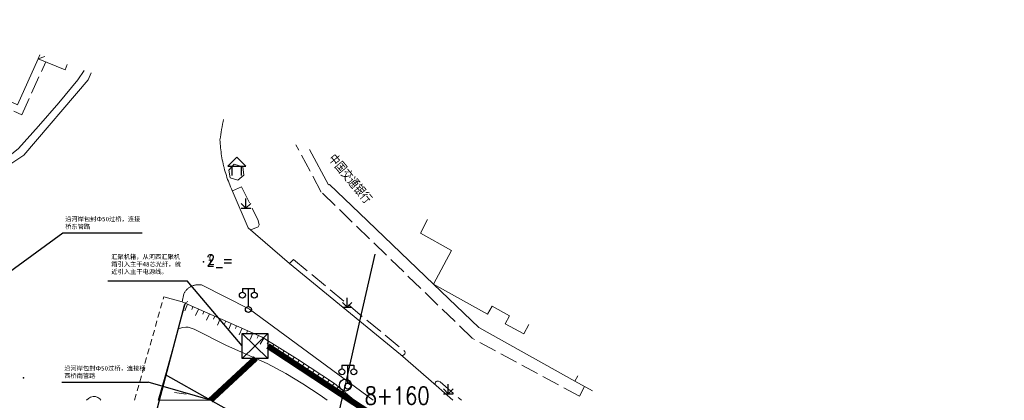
# Model space of a CAD drawing. Extents: x 39527407 to 39530665, y 3786466 to 3790957.
# Tile 43 of 113: x 39529168 to 39529333, y 3788137 to 3788201. Entities that reach past the tile are written whole.
import ezdxf
from ezdxf.enums import TextEntityAlignment as Align

# ---------------------------------------------------------------- set-up
doc = ezdxf.new("R2010")
doc.units = 0
doc.header["$PDSIZE"] = 0.2
doc.linetypes.add('X0', pattern=[4, 3, -1])
doc.linetypes.add('X70', pattern=[1.6, 1, -0.6])
doc.layers.get('0').update_dxf_attribs({"linetype": 'CONTINUOUS'})
for name, color, linetype in [('04-安保监控', 4, 'CONTINUOUS'), ('DLSS', 4, 'CONTINUOUS'), ('GXYZ', 2, 'CONTINUOUS'), ('JCDL_CLKZD', 142, 'CONTINUOUS'), ('JCDL_DMX_F', 30, 'CONTINUOUS'), ('JCDL_JMDD_F', 231, 'CONTINUOUS'), ('JCDL_JMDX_F', 231, 'CONTINUOUS'), ('JCDL_JTX_F', 100, 'CONTINUOUS'), ('JCDL_SXX_F', 5, 'CONTINUOUS'), ('JMD', 6, 'CONTINUOUS'), ('SXSS', 5, 'CONTINUOUS'), ('ZBTZ', 3, 'CONTINUOUS'), ('zdh', 7, 'CONTINUOUS'), ('断面线', 2, 'CONTINUOUS'), ('综合管网', 1, 'CONTINUOUS')]:
    doc.layers.add(name, color=color, linetype=linetype)
for name, color, linetype, lineweight in [('JCDL_JMDX', 1, 'CONTINUOUS', 0), ('JCDL_SXM', 5, 'CONTINUOUS', 0), ('JCDL_SXX', 5, 'CONTINUOUS', 0), ('JCDL_ZBX', 3, 'CONTINUOUS', 0), ('JCDL_ZBX_F', 7, 'CONTINUOUS', 0), ('TEXTL_ZJ', 7, 'CONTINUOUS', 0)]:
    doc.layers.add(name, color=color, linetype=linetype, lineweight=lineweight)
doc.styles.add('HT', font='simhei.ttf')
doc.styles.add('HZ', font='rs', dxfattribs={"width": 0.8, "bigfont": 'hztxt'})
doc.linetypes.add('10422', pattern='A,2,[150,AAA.SHX,S=1,R=0,X=0,Y=1],2,[177,AAA.SHX,S=1,R=0,X=0,Y=0.8],1e-09', length=4)
doc.linetypes.add('X41', pattern='A,1,[18,symbolt.shx,S=1,R=0,X=0,Y=0],2,[8,symbolt.shx,S=1,R=0,X=0,Y=0],1', length=4)
doc.linetypes.add('X49', pattern='A,0,[5,symbolt.shx,S=1,R=0,X=0,Y=0],-10', length=10)
doc.linetypes.add('X67', pattern='A,1,[150,symbolx.shx,S=1,R=0,X=0,Y=1],2,[153,symbolx.shx,S=1,R=0,X=0,Y=0.8],2,[145,symbolx.shx,S=1,R=0,X=0,Y=0],0,[150,symbolx.shx,S=1,R=0,X=0,Y=1],2,[153,symbolx.shx,S=1,R=0,X=0,Y=0.8],2,[150,symbolx.shx,S=1,R=0,X=0,Y=1],0.5,-0.5,[146,symbolx.shx,S=1,R=0,X=0,Y=0],-0.5,0.5,[153,symbolx.shx,S=1,R=0,X=0,Y=0.8],1', length=12)

# ---------------------------------------------------------------- blocks, each defined once
blk = doc.blocks.new('9530003')
at = {"color": 0}
for p, q in [((-0.8, 0), (0.8, 0)), ((0, 0), (0, 1.6))]:
    blk.add_line(p, q, dxfattribs=at)
at = {"color": 0, "linetype": 'Continuous'}
for points in [[(0, 0), (-0.8, 0.8)], [(0, 0), (0.8, 0.8)]]:
    blk.add_lwpolyline(points, dxfattribs=at)
blk = doc.blocks.new('3621000')
at = {"color": 0}
for p, q in [((0, 3.1), (-1.5, 1.6)), ((1.5, 1.6), (0, 3.1)), ((-1.5, 1.6), (1.5, 1.6)), ((-0.8, 0), (-0.8, 1.6)), ((0.8, 0), (0.8, 1.6))]:
    blk.add_line(p, q, dxfattribs=at)
blk = doc.blocks.new('3521000')
at = {"color": 0}
for p, q in [((-1, 3.5), (1, 3.5)), ((0, 0.5), (0, 3.5))]:
    blk.add_line(p, q, dxfattribs=at)
at = {"color": 0, "linetype": 'Continuous', "flags": 128}
for points in [[(-1, 3.5), (-1, 2.9)], [(1, 3.5), (1, 2.9)]]:
    blk.add_lwpolyline(points, dxfattribs=at)
at = {"color": 0}
for centre in [(-1, 2.4), (1, 2.4), (0, 0)]:
    blk.add_circle(centre, 0.5, dxfattribs=at)

msp = doc.modelspace()

# ---------------------------------------------------------------- linework, layer by layer
at = {"layer": '04-安保监控', "color": 2, "linetype": 'Continuous', "lineweight": 30}
for p, q in [((39529209.30695, 3788148.61584), (39529205.00624, 3788144.47171)), ((39529205.00624, 3788148.61584), (39529209.30695, 3788144.47171))]:
    msp.add_line(p, q, dxfattribs=at)
msp.add_lwpolyline([(39529205.00624, 3788148.61584), (39529209.30695, 3788148.61584), (39529209.30695, 3788144.47171), (39529205.00624, 3788144.47171)], close=True, dxfattribs=at)
at = {"layer": 'DLSS', "color": 9, "linetype": 'Continuous', "lineweight": 20, "elevation": -38.58}
for points in [[(39529154.819, 3788174.28571), (39529158.58399, 3788174.28571), (39529159.65, 3788174.48071), (39529163.194, 3788175.53471), (39529164.992, 3788176.33572), (39529168.345, 3788178.56471), (39529179.179, 3788191.19471), (39529179.68956, 3788192.37472)], [(39529201.88324, 3788184.56865), (39529201.80539, 3788184.20834), (39529201.71576, 3788183.77095), (39529201.63082, 3788183.33263), (39529201.55056, 3788182.89342), (39529201.475, 3788182.45338), (39529201.40415, 3788182.01256), (39529201.33801, 3788181.571), (39529201.27699, 3788181.12872), (39529201.29246, 3788180.79068), (39529201.31352, 3788180.45295), (39529201.33971, 3788180.11558), (39529201.37105, 3788179.77865), (39529201.40752, 3788179.44223), (39529201.44911, 3788179.10641), (39529201.49582, 3788178.77126), (39529201.54763, 3788178.43687), (39529201.60454, 3788178.1033), (39529201.66652, 3788177.77063), (39529201.73357, 3788177.43896), (39529201.80566, 3788177.10834), (39529201.88279, 3788176.77886), (39529201.906, 3788176.68572), (39529201.96493, 3788176.45059), (39529202.05207, 3788176.12362), (39529202.14418, 3788175.79801), (39529202.24124, 3788175.47384), (39529202.34324, 3788175.15119), (39529202.45014, 3788174.83013), (39529202.56192, 3788174.51074), (39529202.67856, 3788174.19309), (39529202.80003, 3788173.87726), (39529202.9263, 3788173.56331), (39529203.05734, 3788173.25133), (39529203.19312, 3788172.94138), (39529203.334, 3788172.63371), (39529206.005, 3788166.38972), (39529212.946, 3788160.38572), (39529231.55199, 3788145.11372), (39529237.54883, 3788139.89498), (39529240.32173, 3788137.42772)], [(39529191.84736, 3788154.79252), (39529194.91187, 3788153.93845), (39529195.19099, 3788155.29072), (39529195.24539, 3788155.39656), (39529195.30467, 3788155.49975), (39529195.36835, 3788155.60029), (39529195.43631, 3788155.69799), (39529195.50841, 3788155.79267), (39529195.58454, 3788155.88415), (39529195.66454, 3788155.97226), (39529195.74826, 3788156.05683), (39529195.83556, 3788156.13772), (39529195.92626, 3788156.21477), (39529196.0202, 3788156.28783), (39529196.1172, 3788156.35677), (39529196.21709, 3788156.42147), (39529196.31968, 3788156.4818), (39529196.37599, 3788156.51196), (39529196.42477, 3788156.53764), (39529196.53217, 3788156.5889), (39529196.64169, 3788156.63548), (39529196.75311, 3788156.6773), (39529196.86623, 3788156.71426), (39529196.98084, 3788156.74632), (39529197.09673, 3788156.7734), (39529197.21367, 3788156.79546), (39529197.33146, 3788156.81246), (39529197.44988, 3788156.82435), (39529197.56869, 3788156.83113), (39529197.68769, 3788156.83278), (39529197.80665, 3788156.82929), (39529197.92534, 3788156.82068), (39529198.04356, 3788156.80695), (39529198.161, 3788156.78772), (39529206.23599, 3788152.73271), (39529226.97484, 3788137.42772)]]:
    msp.add_lwpolyline(points, dxfattribs=at)
at = {"layer": 'DLSS', "color": 9, "linetype": 'X70', "lineweight": 0, "elevation": -38.58}
for points in [[(39529186.95462, 3788137.47015), (39529191.84736, 3788154.79252)], [(39529186.94273, 3788137.42772), (39529186.95462, 3788137.47015)]]:
    msp.add_lwpolyline(points, dxfattribs=at)
at = {"layer": 'DLSS', "color": 9, "linetype": 'Continuous', "lineweight": 0, "elevation": -38.58}
msp.add_lwpolyline([(39529178.85913, 3788137.42772), (39529179.23785, 3788137.75989), (39529179.57373, 3788137.98121), (39529179.99652, 3788138.06376), (39529180.40714, 3788138.06376), (39529180.76013, 3788137.92702), (39529181.11249, 3788137.69324), (39529181.31548, 3788137.42772)], dxfattribs=at)
at = {"layer": 'GXYZ', "color": 9, "linetype": 'Continuous', "elevation": -38.58, "flags": 128}
msp.add_lwpolyline([(39529173.54007, 3788070.62661), (39529195.38189, 3788153.58273)], dxfattribs=at)
at = {"layer": 'JCDL_CLKZD', "color": 9}
msp.add_point((39529168.295, 3788141.19872, -38.58), dxfattribs=at)
at = {"layer": 'JCDL_DMX_F', "color": 9, "linetype": 'X41', "lineweight": 0, "elevation": -38.58}
msp.add_lwpolyline([(39529194.23995, 3788149.35156), (39529194.91202, 3788149.62414), (39529195.54117, 3788149.72002), (39529195.92506, 3788149.72002), (39529196.95942, 3788149.35781), (39529202.37148, 3788146.65483), (39529209.21051, 3788143.58189), (39529212.34005, 3788141.90628), (39529215.19416, 3788140.2141), (39529218.09927, 3788138.29146), (39529219.2486, 3788137.42772)], dxfattribs=at)
at = {"layer": 'JCDL_JMDX', "color": 9, "linetype": 'X0', "lineweight": 0, "elevation": -38.58}
for points in [[(39529148.816, 3788189.49672), (39529148.26667, 3788188.32043), (39529157.14099, 3788184.25971), (39529159.42982, 3788189.27057), (39529168.01872, 3788185.32066), (39529172.03916, 3788194.22322)], [(39529262.44944, 3788139.74448), (39529261.581, 3788138.11172), (39529243.581, 3788147.85172), (39529218.272, 3788172.37571), (39529214.00935, 3788180.30359)]]:
    msp.add_lwpolyline(points, dxfattribs=at)
at = {"layer": 'JCDL_JMDX', "color": 9, "linetype": 'Continuous', "lineweight": 0, "elevation": -38.58}
msp.add_lwpolyline([(39529170.783, 3788194.75072), (39529171.87672, 3788195.12269)], dxfattribs=at)
at = {"layer": 'JCDL_JMDX', "color": 9, "linetype": 'X67', "lineweight": 0, "elevation": -38.58}
msp.add_lwpolyline([(39529192.10891, 3788141.6816), (39529199.67647, 3788137.42772)], dxfattribs=at)
at = {"layer": 'JCDL_JMDX_F', "color": 9, "linetype": 'Continuous', "lineweight": 0, "elevation": -38.58}
msp.add_lwpolyline([(39529204.24899, 3788174.35972), (39529205.25099, 3788175.20971), (39529205.09, 3788176.62372), (39529203.64899, 3788177.06971), (39529202.779, 3788176.04772), (39529202.992, 3788174.75571), (39529204.24899, 3788174.35972)], dxfattribs=at)
at = {"layer": 'JCDL_JTX_F', "color": 9, "linetype": 'Continuous', "lineweight": 0, "elevation": -38.58}
for points in [[(39529195.47208, 3788153.78621), (39529192.10891, 3788141.6816)], [(39529195.90738, 3788154.03221), (39529195.47208, 3788153.78621)], [(39529192.10891, 3788141.6816), (39529190.91794, 3788137.42772)]]:
    msp.add_lwpolyline(points, dxfattribs=at)
at = {"layer": 'JCDL_SXM', "color": 9, "linetype": 'Continuous', "lineweight": 0, "elevation": -38.58}
msp.add_lwpolyline([(39529199.67647, 3788137.42772), (39529190.91794, 3788137.42772), (39529192.10891, 3788141.6816), (39529199.67647, 3788137.42772)], dxfattribs=at)
at = {"layer": 'JCDL_SXX', "color": 9, "linetype": 'Continuous', "lineweight": 0, "elevation": -38.58}
for points in [[(39529194.91187, 3788153.93845), (39529208.37591, 3788148.01909), (39529214.256, 3788144.3378), (39529220.46078, 3788140.27744), (39529223.78676, 3788137.42772)], [(39529195.8273, 3788153.53599), (39529195.35692, 3788152.46607)], [(39529196.74274, 3788153.13353), (39529196.54151, 3788152.67581)], [(39529197.65818, 3788152.73106), (39529197.1871, 3788151.65956)], [(39529198.57361, 3788152.3286), (39529198.37238, 3788151.87088)], [(39529199.48905, 3788151.92613), (39529199.01727, 3788150.85304)], [(39529200.40448, 3788151.52367), (39529200.20325, 3788151.06595)], [(39529201.31992, 3788151.1212), (39529200.84745, 3788150.04653)], [(39529202.23535, 3788150.71874), (39529202.03412, 3788150.26102)], [(39529203.15079, 3788150.31627), (39529202.67762, 3788149.24002)], [(39529204.06623, 3788149.91381), (39529203.86499, 3788149.45609)], [(39529204.98166, 3788149.51135), (39529204.5078, 3788148.43351)], [(39529205.8971, 3788149.10888), (39529205.69586, 3788148.65116)], [(39529206.81253, 3788148.70642), (39529206.33754, 3788147.62601)], [(39529207.72797, 3788148.30395), (39529207.52674, 3788147.84624)], [(39529208.62358, 3788147.86403), (39529208.00095, 3788146.86951)], [(39529209.47117, 3788147.33339), (39529209.20585, 3788146.90959)], [(39529210.31877, 3788146.80274), (39529209.6891, 3788145.79698)], [(39529211.16636, 3788146.2721), (39529210.90104, 3788145.8483)], [(39529212.01396, 3788145.74145), (39529211.3779, 3788144.72548)], [(39529212.86155, 3788145.21081), (39529212.59623, 3788144.78701)], [(39529213.70915, 3788144.68016), (39529213.07517, 3788143.66752)], [(39529214.5529, 3788144.14351), (39529214.27911, 3788143.72513)], [(39529215.38966, 3788143.59595), (39529214.75236, 3788142.62207)], [(39529216.22642, 3788143.04838), (39529215.95263, 3788142.63)], [(39529217.06318, 3788142.50081), (39529216.45004, 3788141.56385)], [(39529217.89994, 3788141.95324), (39529217.62615, 3788141.53486)], [(39529218.7367, 3788141.40567), (39529218.14772, 3788140.50563)], [(39529219.57346, 3788140.8581), (39529219.29967, 3788140.43972)], [(39529220.41022, 3788140.31053), (39529219.82576, 3788139.41741)], [(39529221.17429, 3788139.6661), (39529220.84312, 3788139.28416)], [(39529221.93368, 3788139.01545), (39529221.19935, 3788138.16852)], [(39529222.69308, 3788138.36479), (39529222.35421, 3788137.97396)], [(39529223.45247, 3788137.71413), (39529223.20413, 3788137.42772)]]:
    msp.add_lwpolyline(points, dxfattribs=at)
at = {"layer": 'JCDL_SXX_F', "color": 9, "linetype": 'Continuous', "lineweight": 0, "elevation": -38.58}
msp.add_lwpolyline([(39529195.62407, 3788138.45889), (39529193.64075, 3788138.71666)], dxfattribs=at)
at = {"layer": 'JCDL_ZBX', "color": 9, "linetype": 'X49', "lineweight": 0, "elevation": -38.58}
msp.add_lwpolyline([(39529134.1683, 3788179.80998), (39529153.94418, 3788175.16827), (39529156.47305, 3788174.83142), (39529158.94572, 3788174.83142), (39529163.62061, 3788176.58861), (39529167.49057, 3788179.70833), (39529170.84126, 3788183.44175), (39529174.2305, 3788187.32314), (39529177.44756, 3788191.22654), (39529178.48089, 3788192.79984)], dxfattribs=at)
at = {"layer": 'JCDL_ZBX_F', "color": 9, "linetype": 'X0', "lineweight": 0, "elevation": -38.58}
for points in [[(39529203.34697, 3788172.6034), (39529204.88828, 3788173.23301), (39529207.69114, 3788167.63), (39529207.83787, 3788166.88371), (39529207.70448, 3788166.55055), (39529206.43085, 3788166.02135)], [(39529212.946, 3788160.38572), (39529213.58563, 3788161.07237), (39529232.26539, 3788145.64323), (39529232.31624, 3788145.40956), (39529232.26539, 3788145.24701), (39529232.13319, 3788145.0743), (39529231.9298, 3788144.9727), (39529231.71133, 3788144.97505)], [(39529237.54883, 3788139.89498), (39529237.39248, 3788140.09089), (39529237.36535, 3788140.19008), (39529237.37937, 3788140.32666), (39529237.44247, 3788140.45974), (39529237.53361, 3788140.58582), (39529237.67033, 3788140.65936), (39529237.9087, 3788140.65936), (39529238.18564, 3788140.54729), (39529241.78053, 3788137.42772)]]:
    msp.add_lwpolyline(points, dxfattribs=at)
at = {"layer": 'JMD', "color": 9, "linetype": 'Continuous', "lineweight": 0, "elevation": -38.58}
for points in [[(39529171.08136, 3788195.40244), (39529170.783, 3788194.75072), (39529167.31799, 3788187.02872), (39529158.787, 3788190.94771), (39529156.48499, 3788185.98572), (39529148.816, 3788189.49672), (39529154.30011, 3788201.30483)], [(39529175.65753, 3788193.79289), (39529175.27899, 3788192.86272), (39529170.783, 3788194.75072), (39529171.08136, 3788195.40244)], [(39529261.32843, 3788141.55786), (39529260.82499, 3788140.62671), (39529244.691, 3788149.63072), (39529237.09529, 3788156.91028), (39529224.67364, 3788168.81493), (39529219.65499, 3788173.62471), (39529219.46, 3788173.58772), (39529216.26848, 3788179.509)], [(39529240.1142, 3788162.54666), (39529234.902, 3788165.49872), (39529236.10337, 3788167.75376)], [(39529253.0766, 3788150.12728), (39529252.232, 3788148.59271), (39529249.134, 3788150.27772), (39529249.81399, 3788151.61072), (39529246.90507, 3788153.21174), (39529246.16699, 3788151.87072), (39529237.09529, 3788156.91028), (39529240.1142, 3788162.54666)], [(39529263.75996, 3788139.03275), (39529260.82499, 3788140.62671), (39529261.32843, 3788141.55786)]]:
    msp.add_lwpolyline(points, dxfattribs=at)
at = {"layer": 'SXSS', "color": 9, "linetype": '10422', "flags": 128}
msp.add_lwpolyline([(39529709.517, 3787564.26083), (39529708.31982, 3787566.30995), (39529708.34708, 3787566.82102), (39529708.57214, 3787568.23476), (39529708.98535, 3787569.85439), (39529709.01559, 3787571.04819), (39529708.78021, 3787572.21894), (39529708.099, 3787573.71571), (39529699.731, 3787587.87372), (39529698.26, 3787594.58171), (39529697.875, 3787595.90372), (39529697.48177, 3787596.70536), (39529696.83, 3787597.63472), (39529680.57707, 3787617.62259), (39529674.64409, 3787624.91897), (39529671.96556, 3787622.64845), (39529670.5004, 3787624.3769), (39529673.08288, 3787626.56599), (39529663.90439, 3787637.42771), (39529649.789, 3787654.13172), (39529622.53434, 3787686.87647), (39529598.71099, 3787715.49872), (39529585.315, 3787732.26171), (39529585.7501, 3787732.67985), (39529584.284, 3787734.49272), (39529582.843, 3787733.26843), (39529582.41696, 3787732.90646), (39529582.286, 3787732.92894), (39529581.88257, 3787733.0131), (39529581.49045, 3787733.13994), (39529580.99298, 3787733.37284), (39529580.64445, 3787733.59276), (39529580.22008, 3787733.94152), (39529579.8968, 3787734.28936), (39529579.61195, 3787734.68377), (39529579.47405, 3787734.92149), (39529579.25083, 3787735.42338), (39529579.07589, 3787736.08699), (39529579.02591, 3787736.90848), (39529581.17099, 3787738.66171), (39529579.73394, 3787740.57223), (39529579.252, 3787740.20971), (39529564.82, 3787759.65372), (39529530.048, 3787806.58772), (39529494.486, 3787854.92272), (39529493.35399, 3787855.98871), (39529491.669, 3787856.84671), (39529490.90699, 3787856.97571), (39529488.78199, 3787856.52171), (39529488.61765, 3787856.50739), (39529488.12304, 3787856.49592), (39529487.79319, 3787856.50846), (39529487.30214, 3787856.57256), (39529486.66195, 3787856.73229), (39529486.34794, 3787856.83404), (39529485.60265, 3787857.18659), (39529485.18298, 3787857.4486), (39529484.78909, 3787857.74798), (39529484.09199, 3787858.44871), (39529483.01991, 3787859.67884), (39529470.308, 3787874.26472), (39529469.82272, 3787875.04357), (39529469.50075, 3787875.90294), (39529469.40509, 3787876.35228), (39529469.34756, 3787876.96193), (39529469.35747, 3787877.42124), (39529469.38933, 3787877.72593), (39529469.715, 3787878.90372), (39529470.901, 3787881.83472), (39529469.998, 3787883.22071), (39529465.14299, 3787889.00971), (39529435.19275, 3787920.07342), (39529423.4, 3787932.03971), (39529388.43098, 3787966.13733), (39529362.604, 3787991.32072), (39529363.0965, 3787991.77039), (39529361.38401, 3787993.65373), (39529359.55199, 3787992.03472), (39529359.42546, 3787992.04214), (39529359.049, 3787992.09462), (39529358.44293, 3787992.27685), (39529358.21215, 3787992.38169), (39529357.99009, 3787992.50392), (39529357.67621, 3787992.71828), (39529357.34487, 3787993.00863), (39529356.84341, 3787993.66372), (39529356.67038, 3787994.00215), (39529356.51749, 3787994.41844), (39529356.44618, 3787994.72721), (39529356.39048, 3787995.35758), (39529358.1089, 3787997.14814), (39529356.0522, 3787999.32165), (39529355.731, 3787999.01772), (39529340.28299, 3788015.98371), (39529332.843, 3788023.87398), (39529326.073, 3788031.05372), (39529284.5943, 3788070.92886), (39529253.181, 3788101.12772), (39529244.16699, 3788110.14472), (39529242.72599, 3788111.30572), (39529241.308, 3788112.25572), (39529238.286, 3788113.95472), (39529233.895, 3788115.49472), (39529230.0989, 3788117.64933), (39529226.79299, 3788119.52571), (39529222.644, 3788123.18371), (39529220.224, 3788125.76372), (39529219.22733, 3788126.4208), (39529218.689, 3788126.77571), (39529199.67647, 3788137.42772), (39529192.10891, 3788141.6816)], dxfattribs=at)
at = {"layer": 'zdh', "color": 9}
msp.add_point((39529198.524, 3788160.67172, 1.377), dxfattribs=at)
at = {"layer": '断面线', "color": 9, "elevation": -38.58, "flags": 128}
msp.add_lwpolyline([(39529193.33807, 3788012.73313), (39529198.24324, 3788034.27322), (39529201.21527, 3788047.32435), (39529202.05371, 3788051.00616), (39529203.01161, 3788055.2126), (39529203.13853, 3788055.76997), (39529205.26105, 3788065.09057), (39529207.5062, 3788074.94974), (39529209.78788, 3788084.96929), (39529212.02555, 3788094.79557), (39529214.26703, 3788104.63858), (39529216.96899, 3788116.50373), (39529219.11342, 3788125.92059), (39529219.22733, 3788126.4208), (39529221.34857, 3788135.73583), (39529222.06901, 3788138.8995), (39529222.31602, 3788139.98418), (39529222.48791, 3788140.73901), (39529224.75467, 3788150.69303), (39529227.32469, 3788161.97879)], dxfattribs=at)
at = {"layer": '断面线', "color": 9}
msp.add_circle((39529222.31602, 3788139.98418, -38.58), 1, dxfattribs=at)
at = {"layer": '综合管网', "color": 1, "linetype": 'Continuous', "lineweight": 30}
for p, q in [((39529165.35579, 3788158.54792), (39529174.90161, 3788165.52976)), ((39529174.90161, 3788165.52976), (39529188.21039, 3788165.52976)), ((39529182.44688, 3788157.46864), (39529195.75565, 3788157.46864)), ((39529205.00624, 3788146.54378), (39529195.75565, 3788157.46864)), ((39529174.74103, 3788140.48444, 38.58), (39529189.2135, 3788140.48444, 38.58)), ((39529199.67648, 3788137.42771, -38.58), (39529189.2135, 3788140.48444, 38.58))]:
    msp.add_line(p, q, dxfattribs=at)
at = {"layer": '综合管网', "color": 6, "linetype": 'Continuous', "lineweight": 30, "const_width": 1, "flags": 128}
for points in [[(39529209.30695, 3788146.54378), (39529225.73588, 3788135.72472)], [(39529207.27096, 3788144.4843), (39529199.67648, 3788137.42771), (39529199.67648, 3788137.42771)]]:
    msp.add_lwpolyline(points, dxfattribs=at)

# ---------------------------------------------------------------- block references
at = {"layer": 'JCDL_JMDD_F', "color": 9}
for name, p in [('3621000', (39529204.10503, 3788175.13517, -38.58)), ('3521000', (39529206.035, 3788152.67671, -38.58)), ('3521000', (39529222.719, 3788139.81072, -38.58))]:
    msp.add_blockref(name, p, dxfattribs=at)
at = {"layer": 'ZBTZ', "color": 9}
for p in [(39529205.62774, 3788169.68062, -38.58), (39529222.60689, 3788153.03882, -38.58), (39529239.57242, 3788138.53137, -38.58)]:
    msp.add_blockref('9530003', p, dxfattribs=at)

# ---------------------------------------------------------------- texts
at = {"layer": 'TEXTL_ZJ', "color": 9, "style": 'HZ', "width": 0.8}
msp.add_text('中国交通银行', height=1.8, rotation=-50.3677363, dxfattribs=at).set_placement((39529218.8317, 3788177.50694, -38.58), align=Align.BOTTOM_LEFT)
at = {"layer": 'zdh', "color": 9, "linetype": 'Continuous', "style": 'HZ', "width": 0.8}
msp.add_text('2', height=2, dxfattribs=at).set_placement((39529199.023, 3788159.92172, 1.527))
at = {"layer": 'zdh', "color": 9, "style": 'HZ', "width": 0.8}
msp.add_text('￡_=', height=2, dxfattribs=at).set_placement((39529199.024, 3788159.92172, 1.377))
at = {"layer": '断面线', "color": 9, "linetype": 'Continuous', "style": 'HZ', "width": 0.8}
msp.add_text('8+160', height=3, dxfattribs=at).set_placement((39529236.43848, 3788138.19923, -38.58), align=Align.MIDDLE_RIGHT)
at = {"layer": '综合管网', "color": 1, "linetype": 'Continuous', "lineweight": 30, "char_height": 0.75, "attachment_point": 1, "style": 'HT'}
for s, insert, width in [('沿河岸包封Φ50过桥，连接桥东管路', (39529175.29972, 3788168.21761), 12.7553929), ('汇聚机箱，从河西汇聚机箱引入主干48芯光纤，就近引入主干电源线。', (39529183.03381, 3788161.89126), 12.1666153), ('沿河岸包封Φ50过桥，连接桥西桥南管路', (39529175.13915, 3788143.17229, 38.58), 14.2774101)]:
    msp.add_mtext(s, dxfattribs=dict(at, insert=insert, width=width))

doc.saveas('drawing.dxf')
